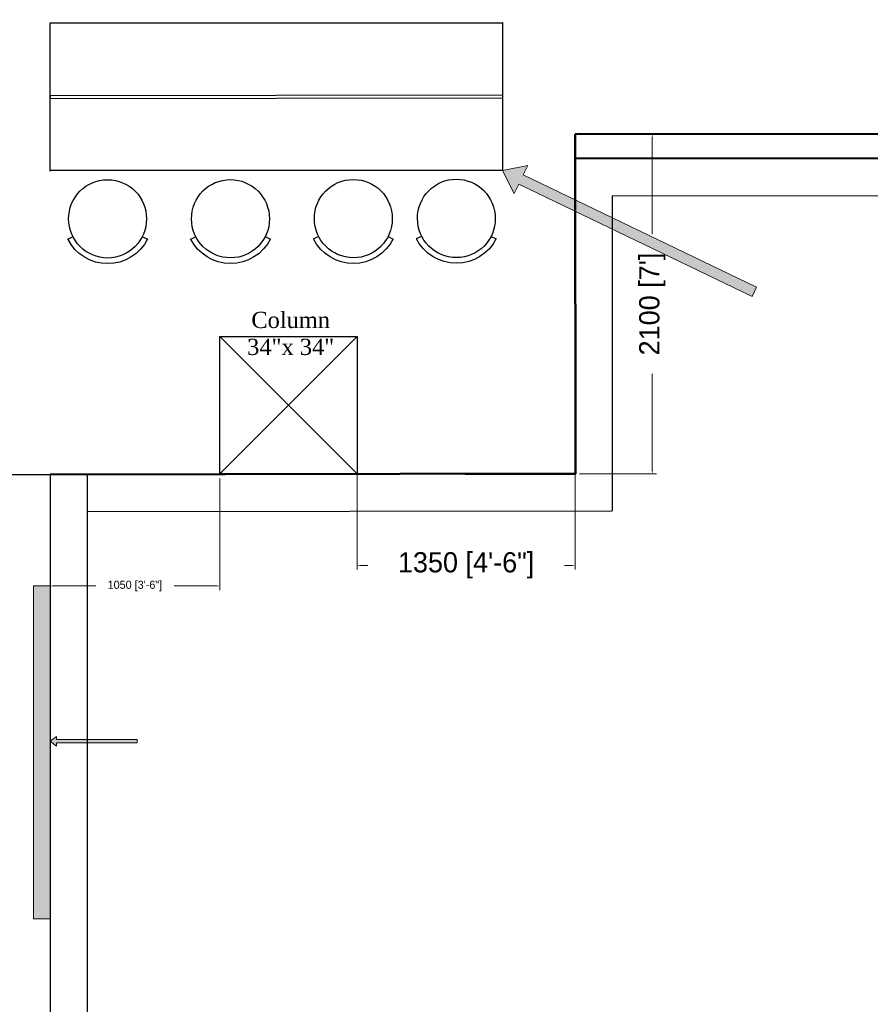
# Model space of a CAD drawing. Header units: millimetres. Extents: x 13115352 to 26511604, y 2875787 to 5794155.
# Tile 82 of 115: x 13233789 to 13239055, y 2889234 to 2895325. Entities that reach past the tile are written whole.
import ezdxf

# ---------------------------------------------------------------- set-up
doc = ezdxf.new("R2010")
doc.units = ezdxf.units.MM
doc.header["$PDMODE"] = 3
doc.layers.get('0').update_dxf_attribs({"lineweight": 0})
doc.layers.get('Defpoints').update_dxf_attribs({"lineweight": 0})
for name, color, linetype, lineweight in [('1-wall', 1, 'Continuous', 0), ('A Counter', 7, 'Continuous', 25), ('A-ANNO-DIMS-30', 7, 'Continuous', 0), ('CKD Equipments', 5, 'Continuous', 0), ('Wall New', 6, 'Continuous', 50)]:
    doc.layers.add(name, color=color, linetype=linetype, lineweight=lineweight)
doc.layers.add('CT-WALL HATCH', color=250, linetype='Continuous')
doc.layers.add('EQUI.', color=4, linetype='Continuous')
doc.styles.add('style12', font='BOOKOSI.TTF')
doc.dimstyles.new('TFS-Dim', dxfattribs={"dimtxt": 50, "dimasz": 20, "dimexe": 25, "dimexo": 25, "dimgap": 5, "dimtad": 0, "dimdec": 0, "dimzin": 0, "dimdsep": 46, "dimtxsty": 'Standard', "dimcen": 0.09, "dimclrd": 8, "dimclre": 8, "dimadec": 0, "dimazin": 0, "dimtfac": 1, "dimtdec": 0, "dimtofl": 0, "dimtmove": 0, "dimatfit": 3, "dimldrblk": 'DOT', "dimfxl": 1, "dimtolj": 1, "dimtzin": 0, "dimlwd": -1, "dimlwe": -1, "dimarcsym": 0})

# ---------------------------------------------------------------- blocks, each defined once
blk = doc.blocks.new('*D270')
at = {"layer": 'A-ANNO-DIMS-30', "color": 8, "transparency": 16777216}
for p, q in [((13237253.4, 2894616.4), (13237730.6, 2894616.4)), ((13237705.6, 2894596.4), (13237705.6, 2893998.5)), ((13237705.6, 2892536.4), (13237705.6, 2893134.3)), ((13237255.7, 2892516.4), (13237730.6, 2892516.4))]:
    blk.add_line(p, q, dxfattribs=at)
for points in [[(13237702.2, 2894596.4), (13237708.9, 2894596.4), (13237705.6, 2894616.4)], [(13237702.2, 2892536.4), (13237708.9, 2892536.4), (13237705.6, 2892516.4)]]:
    blk.add_solid(points, dxfattribs=at)
at = {"layer": 'Defpoints', "color": 0, "transparency": 16777216}
for p in [(13237228.4, 2894616.4), (13237230.7, 2892516.4), (13237705.6, 2892516.4)]:
    blk.add_point(p, dxfattribs=at)
at = {"layer": 'A-ANNO-DIMS-30', "color": 0, "transparency": 16777216, "insert": (13237705.6, 2893566.4), "char_height": 50, "attachment_point": 5, "rotation": 90}
blk.add_mtext("\\A1;{\\H2.5x;2100 [7']}", dxfattribs=at)
blk = doc.blocks.new('_Dot')
at = {"color": 0, "linetype": 'ByBlock', "lineweight": -2}
blk.add_line((-0.5, 0), (-1, 0), dxfattribs=at)
at = {"color": 0, "linetype": 'ByBlock', "lineweight": 0, "const_width": 0.5}
blk.add_lwpolyline([(-0.25, 0, 1), (0.25, 0, 1)], format="xyb", close=True, dxfattribs=at)
blk = doc.blocks.new('*D271')
at = {"layer": 'A-ANNO-DIMS-30', "color": 8, "transparency": 16777216}
for p, q in [((13237228, 2892819.2), (13237228, 2891924.7)), ((13235877.8, 2892615.9), (13235877.8, 2891924.7)), ((13235897.8, 2891949.7), (13235943.7, 2891949.7)), ((13237208, 2891949.7), (13237162.1, 2891949.7))]:
    blk.add_line(p, q, dxfattribs=at)
for points in [[(13235897.8, 2891953), (13235897.8, 2891946.3), (13235877.8, 2891949.7)], [(13237208, 2891953), (13237208, 2891946.3), (13237228, 2891949.7)]]:
    blk.add_solid(points, dxfattribs=at)
at = {"layer": 'Defpoints', "color": 0, "transparency": 16777216}
for p in [(13237228, 2892844.2), (13235877.8, 2892640.9), (13235877.8, 2891949.7)]:
    blk.add_point(p, dxfattribs=at)
at = {"layer": 'A-ANNO-DIMS-30', "color": 0, "transparency": 16777216, "insert": (13236552.9, 2891949.7), "char_height": 50, "attachment_point": 5}
blk.add_mtext('\\A1;{\\H2.5x;1350 [4\'-6"]}', dxfattribs=at)
blk = doc.blocks.new('*D267')
at = {"layer": 'A-ANNO-DIMS-30', "color": 8, "transparency": 16777216}
for p, q in [((13233977.3, 2892487.5), (13233977.3, 2891797)), ((13235027.8, 2892487.5), (13235027.8, 2891797)), ((13233997.3, 2891822), (13234260, 2891822)), ((13235007.8, 2891822), (13234745, 2891822))]:
    blk.add_line(p, q, dxfattribs=at)
for points in [[(13233997.3, 2891825.4), (13233997.3, 2891818.7), (13233977.3, 2891822)], [(13235007.8, 2891825.4), (13235007.8, 2891818.7), (13235027.8, 2891822)]]:
    blk.add_solid(points, dxfattribs=at)
at = {"layer": 'Defpoints', "color": 0, "transparency": 16777216}
for p in [(13233977.3, 2892512.5), (13235027.8, 2892512.5), (13235027.8, 2891822)]:
    blk.add_point(p, dxfattribs=at)
at = {"layer": 'A-ANNO-DIMS-30', "color": 0, "transparency": 16777216, "insert": (13234502.5, 2891822), "char_height": 50, "attachment_point": 5}
blk.add_mtext('\\A1;1050 [3\'-6"]', dxfattribs=at)

msp = doc.modelspace()

# ---------------------------------------------------------------- hatches: boundary and pattern name
at = {"layer": 'CT-WALL HATCH'}
h = msp.add_hatch(dxfattribs=at)
h.set_pattern_fill('ANSI31', color=0, scale=50)
h.set_pattern_definition([(45, (-94127.56, 1509.2), (-112.2532015, 112.2532015), [])])
h.paths.add_polyline_path([(13225482.7, 2882804.3, 0.006604), (13225451.1, 2882803.9), (13225451.1, 2881666.3), (13225482.7, 2881666.3)])
h.paths.add_polyline_path([(13227905.2, 2882806.8, 0.006603), (13227873.6, 2882807.2), (13227873.6, 2881669.2), (13227905.2, 2881669.2)])
h.paths.add_polyline_path([(13224842.1, 2896768.8), (13225225.9, 2896768.8), (13225225.9, 2896941.8), (13224842.1, 2896941.8)], flags=9)
h.paths.add_polyline_path([(13225806.6, 2898635.9), (13226105, 2898635.9), (13226105, 2898808.1), (13225806.6, 2898808.1)], flags=9)
h.paths.add_polyline_path([(13225317.6, 2896699.4), (13225616, 2896699.4), (13225616, 2896871.6), (13225317.6, 2896871.6)], flags=9)
h.paths.add_polyline_path([(13226417.9, 2896750.1), (13226597.6, 2896750.1), (13226597.6, 2896920.7), (13226417.9, 2896920.7)], flags=9)
h.paths.add_polyline_path([(13226306.8, 2897090.6), (13226940.9, 2897090.6), (13226940.9, 2897416.6), (13226306.8, 2897416.6)], flags=9)
h.paths.add_polyline_path([(13226860.6, 2896669.7), (13227404.9, 2896669.7), (13227404.9, 2897073.3), (13226860.6, 2897073.3)], flags=9)
h.paths.add_polyline_path([(13225798.3, 2896749.2), (13225977.9, 2896749.2), (13225977.9, 2896919.8), (13225798.3, 2896919.8)], flags=9)
h.paths.add_polyline_path([(13236227.4, 2892720.1), (13236820.5, 2892720.1), (13236820.5, 2893050.6), (13236227.4, 2893050.6)], flags=9)
h.paths.add_polyline_path([(13232717.7, 2898378.9), (13233142.3, 2898379), (13233142.4, 2898078.7), (13232717.8, 2898078.6)], flags=9)
h.paths.add_polyline_path([(13224842.1, 2897886.4), (13225225.9, 2897886.4), (13225225.9, 2898059.3), (13224842.1, 2898059.3)], flags=9)
h.paths.add_polyline_path([(13244812, 2896387.4), (13245730.7, 2896387.4), (13245730.7, 2896721.1), (13244812, 2896721.1)], flags=9)
h.paths.add_polyline_path([(13225322.8, 2897706.6), (13225657.2, 2897706.6), (13225657.2, 2897990.9), (13225322.8, 2897990.9)], flags=9)
h.paths.add_polyline_path([(13227350.3, 2897342.4), (13228048.9, 2897342.4), (13228048.9, 2897592.6), (13227350.3, 2897592.6)], flags=9)
h.paths.add_polyline_path([(13226513.7, 2897556.6), (13227461.2, 2897556.6), (13227461.2, 2897920.5), (13226513.7, 2897920.5)], flags=9)
h.paths.add_polyline_path([(13225036, 2898536.4), (13225419.7, 2898536.4), (13225419.7, 2898709.3), (13225036, 2898709.3)], flags=9)
h.paths.add_polyline_path([(13226410.9, 2898155.6), (13227005.4, 2898155.6), (13227005.4, 2898267.5), (13226410.9, 2898267.5)], flags=9)
h.paths.add_polyline_path([(13227087.7, 2898231), (13227548.9, 2898231), (13227548.9, 2898422.1), (13227087.7, 2898422.1)], flags=9)
h.paths.add_polyline_path([(13228126.3, 2898066.3), (13228907.5, 2898066.3), (13228907.5, 2898238.3), (13228126.3, 2898238.3)], flags=9)
h.paths.add_polyline_path([(13228099, 2898377.8), (13228375, 2898377.8), (13228375, 2898473.4), (13228099, 2898473.4)], flags=9)
h.paths.add_polyline_path([(13228513.4, 2898377.8), (13228789.4, 2898377.8), (13228789.4, 2898473.4), (13228513.4, 2898473.4)], flags=9)
h.paths.add_polyline_path([(13227399.6, 2898404.2), (13228144.6, 2898404.2), (13228144.6, 2898731.3), (13227399.6, 2898731.3)], flags=9)
h.paths.add_polyline_path([(13227518, 2896695.6), (13228113.9, 2896695.6), (13228113.9, 2897022.8), (13227518, 2897022.8)], flags=9)
h.paths.add_polyline_path([(13228419.5, 2896724.2), (13228700.6, 2896724.2), (13228700.6, 2896897.1), (13228419.5, 2896897.1)], flags=9)
h.paths.add_polyline_path([(13239431.9, 2894875.4), (13240125.8, 2894875.4), (13240125.8, 2895410.1), (13239431.9, 2895410.1)], flags=9)
h.paths.add_polyline_path([(13240574.9, 2894875.4), (13241268.8, 2894875.4), (13241268.8, 2895410.1), (13240574.9, 2895410.1)], flags=9)
h.paths.add_polyline_path([(13236521.8, 2897906.8), (13237058.6, 2897906.8), (13237058.6, 2898157.1), (13236521.8, 2898157.1)], flags=9)
h.paths.add_polyline_path([(13235834.8, 2898245), (13236249.5, 2898245), (13236249.5, 2898474.3), (13235834.8, 2898474.3)], flags=9)
h.paths.add_polyline_path([(13237016.5, 2897458.5), (13237870.9, 2897458.5), (13237870.9, 2897792.2), (13237016.5, 2897792.2)], flags=9)
h.paths.add_polyline_path([(13237899.6, 2897982.2), (13238434.9, 2897982.2), (13238434.9, 2898212.7), (13237899.6, 2898212.7)], flags=9)
h.paths.add_polyline_path([(13237615, 2898275.4), (13237951.9, 2898275.4), (13237951.9, 2898503.9), (13237615, 2898503.9)], flags=9)
h.paths.add_polyline_path([(13237232.8, 2898136.8), (13237606.7, 2898136.8), (13237606.7, 2898367.3), (13237232.8, 2898367.3)], flags=9)
h.paths.add_polyline_path([(13236124.4, 2897473), (13236959.1, 2897473), (13236959.1, 2897863.5), (13236124.4, 2897863.5)], flags=9)
h.paths.add_polyline_path([(13230757.7, 2898380.7), (13231182.3, 2898380.7), (13231182.4, 2898080.4), (13230757.8, 2898080.3)], flags=9)
h.paths.add_polyline_path([(13231247.7, 2898380.1), (13231672.3, 2898380.2), (13231672.4, 2898079.8), (13231247.8, 2898079.8)], flags=9)
h.paths.add_polyline_path([(13231737.7, 2898380.1), (13232162.3, 2898380.2), (13232162.4, 2898079.8), (13231737.8, 2898079.8)], flags=9)
h.paths.add_polyline_path([(13232227.7, 2898379.5), (13232652.3, 2898379.6), (13232652.4, 2898079.3), (13232227.8, 2898079.2)], flags=9)
h.paths.add_polyline_path([(13232337.5, 2897602), (13233333.3, 2897602), (13233333.3, 2897832.5), (13232337.5, 2897832.5)], flags=9)
h.paths.add_polyline_path([(13231418.5, 2897477.4), (13232044.6, 2897477.4), (13232044.6, 2897867.9), (13231418.5, 2897867.9)], flags=9)
h.paths.add_polyline_path([(13234150.2, 2897477.4), (13234499, 2897477.4), (13234499, 2897867.9), (13234150.2, 2897867.9)], flags=9)
h.paths.add_polyline_path([(13234022.5, 2898380.1), (13234447.1, 2898380.2), (13234447.1, 2898079.8), (13234022.5, 2898079.8)], flags=9)
h.paths.add_polyline_path([(13234512.5, 2898379.5), (13234937.1, 2898379.6), (13234937.1, 2898079.3), (13234512.5, 2898079.2)], flags=9)
h.paths.add_polyline_path([(13233412.6, 2898192.8), (13233909.8, 2898192.8), (13233909.8, 2898523.3), (13233412.6, 2898523.3)], flags=9)
h.paths.add_polyline_path([(13230253.1, 2897866), (13230853.9, 2897866), (13230853.9, 2898096.5), (13230253.1, 2898096.5)], flags=9)
h.paths.add_polyline_path([(13243466.8, 2897980.8), (13243761, 2897980.8), (13243761, 2898257.1), (13243466.8, 2898257.1)], flags=9)
h.paths.add_polyline_path([(13245967.7, 2895017), (13246172.8, 2895017), (13246172.8, 2895209.1), (13245967.7, 2895209.1)], flags=9)
h.paths.add_polyline_path([(13244046.6, 2897722), (13244341.4, 2897722), (13244341.4, 2898000), (13244046.6, 2898000)], flags=9)
h.paths.add_polyline_path([(13243466.8, 2897053.8), (13243761, 2897053.8), (13243761, 2897330.1), (13243466.8, 2897330.1)], flags=9)
h.paths.add_polyline_path([(13245414.2, 2894913.5), (13245619.3, 2894913.5), (13245619.3, 2895105.6), (13245414.2, 2895105.6)], flags=9)
h.paths.add_polyline_path([(13244046.6, 2898447), (13244341.4, 2898447), (13244341.4, 2898725), (13244046.6, 2898725)], flags=9)
h.paths.add_polyline_path([(13245752.2, 2895907.1), (13246111.4, 2895907.1), (13246111.4, 2896238.4), (13245752.2, 2896238.4)], flags=9)
h.paths.add_polyline_path([(13245901, 2897617.5), (13246350.5, 2897617.5), (13246350.5, 2897894.2), (13245901, 2897894.2)], flags=9)
h.paths.add_polyline_path([(13241921.1, 2894949.2), (13242197.7, 2894949.2), (13242197.7, 2895225.2), (13241921.1, 2895225.2)], flags=9)
h.paths.add_polyline_path([(13243996.5, 2894870.1), (13244705.6, 2894870.1), (13244705.6, 2895062.2), (13243996.5, 2895062.2)], flags=9)
h.paths.add_polyline_path([(13243408.7, 2894834.2), (13243901.3, 2894834.2), (13243901.3, 2895197.1), (13243408.7, 2895197.1)], flags=9)
h.paths.add_polyline_path([(13242474.7, 2895236.6), (13243261.6, 2895236.6), (13243261.6, 2895428.7), (13242474.7, 2895428.7)], flags=9)
h.paths.add_polyline_path([(13241874.5, 2895422.6), (13242260.2, 2895422.6), (13242260.2, 2895756.2), (13241874.5, 2895756.2)], flags=9)
h.paths.add_polyline_path([(13243943.5, 2896973.8), (13244543.5, 2896973.8), (13244543.5, 2897406.4), (13243943.5, 2897406.4)], flags=9)
h.paths.add_polyline_path([(13245796.9, 2897043.3), (13246412, 2897043.3), (13246412, 2897321.3), (13245796.9, 2897321.3)], flags=9)
h.paths.add_polyline_path([(13245905.4, 2898142.6), (13246261.1, 2898142.6), (13246261.1, 2898334.7), (13245905.4, 2898334.7)], flags=9)
h.paths.add_polyline_path([(13245886.4, 2898557.5), (13246242, 2898557.5), (13246242, 2898749.6), (13245886.4, 2898749.6)], flags=9)
h.paths.add_polyline_path([(13232194.3, 2899445), (13234893.6, 2899445), (13234893.6, 2900420.4), (13232194.3, 2900420.4)], flags=9)
h.paths.add_polyline_path([(13235133.7, 2893188.8), (13235788.1, 2893188.8), (13235788.1, 2893569.6), (13235133.7, 2893569.6)], flags=9)
h.paths.add_polyline_path([(13238146.8, 2899162.1), (13238914.1, 2899162.1), (13238914.1, 2899341.1), (13238146.8, 2899341.1)], flags=9)
h.paths.add_polyline_path([(13238495.3, 2895144.3), (13239079.9, 2895144.3), (13239079.9, 2895477.9), (13238495.3, 2895477.9)], flags=9)
h.paths.add_polyline_path([(13237907.5, 2894858.3), (13238356.8, 2894858.3), (13238356.8, 2895088.9), (13237907.5, 2895088.9)], flags=9)
h.paths.add_polyline_path([(13234135.2, 2892777.3), (13234931.1, 2892777.3), (13234931.1, 2893007.3), (13234135.2, 2893007.3)], flags=9)
h.paths.add_polyline_path([(13225989, 2883448.5), (13227182.6, 2883448.5), (13227182.6, 2883664.8), (13225989, 2883664.8)], flags=9)
h = msp.add_hatch(color=6, dxfattribs=at)
h.dxf.hatch_style = 1
h.paths.add_polyline_path([(13236906.7, 2894365), (13236934.4, 2894422.8), (13236777.3, 2894391.6), (13236851.2, 2894249.5), (13236878.9, 2894307.2), (13238323.1, 2893613.5), (13238350.9, 2893671.3)])
at = {"layer": 'CT-WALL HATCH', "true_color": 0xf26722}
h = msp.add_hatch(color=30, dxfattribs=at)
h.dxf.hatch_style = 1
h.paths.add_polyline_path([(13233977.3, 2891822), (13233873.9, 2891822), (13233873.9, 2889762.9), (13233977.3, 2889762.9)])
h.paths.add_polyline_path([(13231618.9, 2888901.1), (13230234.5, 2888901.1), (13230234.5, 2888797.7), (13230977.3, 2888797.7), (13231618.9, 2888798.6)])
h.paths.add_polyline_path([(13234080.7, 2887855), (13233977.3, 2887855), (13233977.3, 2885795.9), (13234080.7, 2885795.9)])
h.paths.add_polyline_path([(13234080.7, 2884192.3), (13233977.3, 2884192.3), (13233977.3, 2882808), (13234080.7, 2882808)])
at = {"layer": 'CT-WALL HATCH'}
h = msp.add_hatch(color=6, dxfattribs=at)
h.dxf.hatch_style = 1
h.paths.add_polyline_path([(13234017.3, 2890871.8), (13234017.3, 2890891.8), (13233977.3, 2890861.8), (13234017.3, 2890831.8), (13234017.3, 2890851.8), (13234517.3, 2890851.8), (13234517.3, 2890871.8)])

# ---------------------------------------------------------------- linework, layer by layer
at = {"color": 7, "linetype": 'Continuous', "lineweight": 30}
for p, q in [((13237228, 2894466.4), (13237228, 2892517.1)), ((13237457.6, 2894235.3), (13246700.6, 2894246.8)), ((13237457.6, 2894235.3), (13237457.6, 2892286)), ((13233977.3, 2892512.5), (13233977.3, 2881545.8)), ((13234206.9, 2892512.8), (13234206.9, 2881545.8)), ((13234206.9, 2892512.8), (13234206.9, 2892281.7)), ((13234206.9, 2892281.7), (13237457.6, 2892286))]:
    msp.add_line(p, q, dxfattribs=at)
at = {"layer": 'A Counter', "ltscale": 0.25}
msp.add_line((13233977.3, 2895305.8), (13236777.3, 2895305.8), dxfattribs=at)
at = {"layer": 'A Counter', "linetype": 'Continuous', "lineweight": 25}
for p, q in [((13233977.3, 2894856.6), (13236777.3, 2894859.4)), ((13234118.6, 2893981.9), (13234085.6, 2893966)), ((13234549.1, 2893982.8), (13234582.2, 2893967.1)), ((13234879.2, 2893982), (13234846.2, 2893966.2)), ((13235309.7, 2893982.9), (13235342.8, 2893967.2)), ((13235639.8, 2893983.6), (13235606.8, 2893967.7)), ((13236070.3, 2893983), (13236101.9, 2893967.3)), ((13236277.7, 2893984.9), (13236244.7, 2893969)), ((13236708.2, 2893984.3), (13236739.8, 2893968.6))]:
    msp.add_line(p, q, dxfattribs=at)
for points in [[(13233977.3, 2894388.7), (13233977.3, 2895305.8), (13236777.3, 2895308.6), (13236777.3, 2894391.6), (13233977.3, 2894393)], [(13233977.3, 2894856.6), (13233977.3, 2894837.9), (13236777.3, 2894840.8)], [(13234580.7, 2893968.5), (13234562.1, 2893935.4), (13234537.8, 2893905.3), (13234510.6, 2893879.4), (13234479, 2893857.8), (13234446.1, 2893839), (13234410.2, 2893826.1), (13234372.9, 2893818.8), (13234334.2, 2893815.9), (13234295.4, 2893818.6), (13234258.1, 2893825.7), (13234222.2, 2893838.6), (13234189.2, 2893857.2), (13234157.5, 2893878.6), (13234130.2, 2893904.4), (13234107.2, 2893934.5), (13234087, 2893968.9)], [(13235341.3, 2893970), (13235322.7, 2893935.6), (13235298.4, 2893906.8), (13235271.2, 2893879.5), (13235239.7, 2893857.9), (13235206.7, 2893840.6), (13235170.8, 2893827.6), (13235133.5, 2893818.9), (13235094.8, 2893816), (13235056, 2893818.8), (13235018.7, 2893827.3), (13234982.8, 2893840.1), (13234949.8, 2893857.3), (13234918.1, 2893880.2), (13234890.8, 2893906), (13234866.4, 2893936.1), (13234847.6, 2893969)], [(13236101.9, 2893970.2), (13236081.9, 2893937.1), (13236059, 2893906.9), (13236031.8, 2893881), (13236000.3, 2893858), (13235967.3, 2893840.7), (13235931.4, 2893827.7), (13235894.1, 2893819.1), (13235855.4, 2893817.5), (13235816.6, 2893818.9), (13235779.3, 2893827.4), (13235743.4, 2893840.3), (13235710.4, 2893857.4), (13235678.7, 2893880.3), (13235651.4, 2893906.1), (13235627, 2893936.2), (13235608.2, 2893969.2)], [(13236739.8, 2893971.5), (13236719.8, 2893938.4), (13236696.9, 2893908.2), (13236669.7, 2893882.4), (13236638.1, 2893859.3), (13236605.2, 2893842), (13236569.3, 2893829.1), (13236532, 2893820.4), (13236493.3, 2893818.8), (13236454.5, 2893820.2), (13236417.2, 2893828.7), (13236381.3, 2893841.6), (13236348.3, 2893858.7), (13236316.6, 2893881.6), (13236289.3, 2893907.4), (13236264.9, 2893937.5), (13236246.1, 2893970.5)], [(13229977.3, 2888803.5), (13229977.3, 2889261.3), (13233519.5, 2889259.2), (13233519.5, 2892511), (13233977.3, 2892512.5)]]:
    msp.add_lwpolyline(points, dxfattribs=at)
for points in [[(13234333.1, 2894334.9), (13234357.5, 2894335), (13234381.9, 2894330.7), (13234404.9, 2894325), (13234426.4, 2894316.5), (13234448, 2894306.5), (13234468.1, 2894295), (13234486.8, 2894280.7), (13234504, 2894265), (13234519.9, 2894247.8), (13234532.8, 2894229.1), (13234545.8, 2894208.1), (13234555.9, 2894186.6), (13234564.5, 2894165.1), (13234570.3, 2894142.1), (13234573.2, 2894117.7), (13234574.7, 2894093.3), (13234573.3, 2894068.9), (13234570.5, 2894044.5), (13234564.8, 2894021.6), (13234556.3, 2893998.6), (13234546.3, 2893977), (13234533.4, 2893958.3), (13234520.5, 2893939.7), (13234504.7, 2893922.4), (13234487.6, 2893906.6), (13234468.9, 2893892.2), (13234448.9, 2893880.7), (13234428.8, 2893870.6), (13234405.9, 2893861.9), (13234382.9, 2893856.1), (13234358.5, 2893851.8), (13234334.1, 2893850.3), (13234309.7, 2893851.7), (13234285.3, 2893855.9), (13234262.3, 2893861.6), (13234240.8, 2893870.2), (13234219.2, 2893880.2), (13234199.1, 2893891.6), (13234180.4, 2893906), (13234163.2, 2893921.7), (13234147.4, 2893938.9), (13234134.4, 2893957.5), (13234121.5, 2893977.6), (13234111.4, 2893997.7), (13234104.2, 2894020.6), (13234096.9, 2894043.6), (13234094, 2894067.9), (13234092.5, 2894092.3), (13234093.9, 2894116.7), (13234096.7, 2894141.1), (13234102.4, 2894164.1), (13234111, 2894187.1), (13234121, 2894207.2), (13234133.9, 2894228.3), (13234146.7, 2894247), (13234162.5, 2894264.3), (13234179.7, 2894280.1), (13234198.3, 2894294.5), (13234218.4, 2894306), (13234239.9, 2894316.1), (13234261.4, 2894324.7), (13234284.3, 2894330.5), (13234308.7, 2894334.9)], [(13235093.7, 2894336.5), (13235118.1, 2894335.1), (13235142.5, 2894330.8), (13235165.5, 2894325.2), (13235187, 2894316.6), (13235208.6, 2894306.6), (13235228.7, 2894295.1), (13235247.4, 2894280.8), (13235264.7, 2894265.1), (13235280.5, 2894247.9), (13235293.4, 2894229.3), (13235306.4, 2894208.2), (13235316.5, 2894188.1), (13235323.7, 2894165.2), (13235330.9, 2894142.2), (13235333.8, 2894117.8), (13235335.3, 2894093.4), (13235333.9, 2894069.1), (13235331.1, 2894044.6), (13235325.4, 2894021.7), (13235316.9, 2894000.1), (13235306.9, 2893978.6), (13235294, 2893958.5), (13235281.1, 2893939.8), (13235265.4, 2893922.5), (13235248.2, 2893906.7), (13235229.5, 2893892.3), (13235209.5, 2893880.8), (13235188, 2893870.7), (13235166.5, 2893862.1), (13235143.5, 2893856.3), (13235119.1, 2893853.3), (13235094.7, 2893851.9), (13235070.3, 2893853.2), (13235045.9, 2893856.1), (13235022.9, 2893861.8), (13235001.4, 2893870.3), (13234979.9, 2893880.3), (13234959.7, 2893893.2), (13234941.1, 2893906.1), (13234923.8, 2893921.8), (13234908, 2893939), (13234895, 2893957.6), (13234882.1, 2893977.7), (13234872, 2893999.2), (13234863.3, 2894020.7), (13234857.5, 2894043.7), (13234854.6, 2894068.1), (13234853.1, 2894092.5), (13234854.5, 2894118.3), (13234857.3, 2894141.3), (13234863, 2894165.7), (13234871.6, 2894187.2), (13234881.6, 2894208.8), (13234894.5, 2894229.9), (13234907.3, 2894248.6), (13234923.1, 2894265.8), (13234940.3, 2894280.2), (13234958.9, 2894294.6), (13234979, 2894306.1), (13234999, 2894317.6), (13235022, 2894324.9), (13235044.9, 2894330.6), (13235069.3, 2894335)], [(13235854.3, 2894336.6), (13235878.7, 2894335.2), (13235903.1, 2894332.4), (13235926.1, 2894325.3), (13235947.7, 2894318.1), (13235969.2, 2894308.1), (13235989.3, 2894295.3), (13236008, 2894282.4), (13236025.3, 2894266.6), (13236041.1, 2894249.5), (13236054, 2894230.8), (13236067, 2894209.8), (13236077.1, 2894188.3), (13236084.3, 2894166.7), (13236091.5, 2894142.4), (13236094.4, 2894119.4), (13236095.9, 2894093.6), (13236094.5, 2894069.2), (13236091.7, 2894044.8), (13236084.6, 2894021.8), (13236077.5, 2894000.3), (13236067.5, 2893978.7), (13236054.6, 2893958.6), (13236041.7, 2893939.9), (13236026, 2893922.7), (13236008.8, 2893906.8), (13235990.1, 2893893.9), (13235970.1, 2893880.9), (13235948.6, 2893870.8), (13235927.1, 2893863.6), (13235904.1, 2893856.4), (13235879.7, 2893853.5), (13235855.3, 2893852), (13235830.9, 2893853.4), (13235806.5, 2893857.6), (13235783.5, 2893863.3), (13235760.6, 2893870.4), (13235740.5, 2893881.9), (13235720.3, 2893893.3), (13235701.7, 2893907.6), (13235684.4, 2893923.4), (13235668.6, 2893940.6), (13235654.2, 2893959.2), (13235642.7, 2893977.8), (13235632.6, 2893999.3), (13235623.9, 2894022.3), (13235618.1, 2894045.2), (13235615.2, 2894069.6), (13235613.7, 2894094), (13235615.1, 2894118.4), (13235617.9, 2894142.8), (13235623.6, 2894165.8), (13235632.2, 2894187.3), (13235642.2, 2894208.9), (13235653.6, 2894230), (13235667.9, 2894248.7), (13235683.7, 2894265.9), (13235700.9, 2894281.8), (13235719.5, 2894294.7), (13235739.6, 2894307.7), (13235759.7, 2894317.8), (13235782.6, 2894326.4), (13235805.5, 2894332.2), (13235829.9, 2894335.1)], [(13236492.2, 2894337.9), (13236516.6, 2894336.5), (13236541, 2894333.7), (13236564, 2894326.6), (13236585.5, 2894319.5), (13236607.1, 2894309.5), (13236627.2, 2894296.6), (13236645.9, 2894283.7), (13236663.1, 2894267.9), (13236679, 2894250.8), (13236691.9, 2894232.1), (13236704.9, 2894211.1), (13236715, 2894189.6), (13236722.2, 2894168), (13236729.4, 2894143.7), (13236732.3, 2894120.7), (13236733.8, 2894094.9), (13236732.4, 2894070.5), (13236729.6, 2894046.1), (13236722.5, 2894023.1), (13236715.3, 2894001.6), (13236705.3, 2893980), (13236692.5, 2893959.9), (13236679.6, 2893941.2), (13236663.8, 2893924), (13236646.7, 2893908.1), (13236628, 2893895.2), (13236608, 2893882.2), (13236586.5, 2893872.1), (13236564.9, 2893864.9), (13236542, 2893857.7), (13236517.6, 2893854.8), (13236493.2, 2893853.3), (13236468.8, 2893854.7), (13236444.4, 2893858.9), (13236421.4, 2893864.6), (13236398.5, 2893871.8), (13236378.3, 2893883.2), (13236358.2, 2893894.6), (13236339.5, 2893908.9), (13236322.3, 2893924.7), (13236306.5, 2893941.9), (13236292.1, 2893960.5), (13236280.6, 2893979.1), (13236270.5, 2894000.7), (13236261.8, 2894023.6), (13236256, 2894046.5), (13236253.1, 2894070.9), (13236251.6, 2894095.3), (13236253, 2894119.7), (13236255.8, 2894144.1), (13236261.5, 2894167.1), (13236270.1, 2894188.6), (13236280.1, 2894210.2), (13236291.5, 2894231.3), (13236305.8, 2894250), (13236321.6, 2894267.2), (13236338.8, 2894283.1), (13236357.4, 2894296), (13236377.5, 2894309), (13236397.5, 2894319.1), (13236420.5, 2894327.7), (13236443.4, 2894333.5), (13236467.8, 2894336.4)]]:
    msp.add_lwpolyline(points, close=True, dxfattribs=at)
at = {"layer": 'CKD Equipments'}
for p, q in [((13236934.4, 2894422.8), (13236777.3, 2894391.6)), ((13236851.2, 2894249.5), (13236777.3, 2894391.6)), ((13236906.7, 2894365), (13236934.4, 2894422.8)), ((13238350.9, 2893671.3), (13236906.7, 2894365)), ((13236878.9, 2894307.2), (13236851.2, 2894249.5)), ((13236878.9, 2894307.2), (13238323.1, 2893613.5)), ((13238323.1, 2893613.5), (13238350.9, 2893671.3)), ((13234017.3, 2890891.8), (13233977.3, 2890861.8)), ((13234017.3, 2890831.8), (13233977.3, 2890861.8)), ((13234017.3, 2890871.8), (13234017.3, 2890891.8)), ((13234517.3, 2890871.8), (13234017.3, 2890871.8)), ((13234017.3, 2890851.8), (13234517.3, 2890851.8)), ((13234017.3, 2890851.8), (13234017.3, 2890831.8)), ((13234517.3, 2890851.8), (13234517.3, 2890871.8))]:
    msp.add_line(p, q, dxfattribs=at)
msp.add_lwpolyline([(13233977.3, 2891822), (13233977.3, 2889762.9), (13233873.9, 2889762.9), (13233873.9, 2891822)], close=True, dxfattribs=at)
at = {"layer": 'EQUI.'}
for p, q in [((13235877.8, 2893364.9), (13235027.8, 2892514.9)), ((13235027.8, 2893364.9), (13235877.8, 2892514.9))]:
    msp.add_line(p, q, dxfattribs=at)
msp.add_lwpolyline([(13235027.8, 2893364.9), (13235877.8, 2893364.9), (13235877.8, 2892514.9), (13235027.8, 2892514.9)], close=True, dxfattribs=at)
at = {"layer": 'Wall New'}
for p, q in [((13237228, 2894616.4), (13246470.9, 2894627.9)), ((13237228, 2894466.4), (13246470.9, 2894477.9)), ((13233977.3, 2892512.5), (13237228, 2892517.1))]:
    msp.add_line(p, q, dxfattribs=at)
msp.add_lwpolyline([(13236547.2, 2892516.4), (13237230.7, 2892516.4), (13237228.4, 2894616.4)], dxfattribs=at)

# ---------------------------------------------------------------- texts
at = {"layer": '1-wall', "insert": (13235466.9, 2893383.7), "char_height": 100, "width": 1643.166, "attachment_point": 5, "style": 'style12'}
msp.add_mtext('\\pxqc;Column\\P34"x 34"', dxfattribs=at)

# ---------------------------------------------------------------- dimensions: what is measured, and where the dimension line sits
at = {"layer": 'A-ANNO-DIMS-30'}
dim = msp.add_linear_dim(base=(13237705.6, 2892516.4), p1=(13237228.4, 2894616.4), p2=(13237230.7, 2892516.4), angle=90, text='{\\H2.5x;<>}', dimstyle='TFS-Dim', dxfattribs=at)
dim.commit()
dim.dimension.update_dxf_attribs({"geometry": '*D270', "text_midpoint": (13237705.6, 2893566.4)})
dim = msp.add_linear_dim(base=(13235877.8, 2891949.7), p1=(13237228, 2892844.2), p2=(13235877.8, 2892640.9), text='{\\H2.5x;<>}', dimstyle='TFS-Dim', dxfattribs=at)
dim.commit()
dim.dimension.update_dxf_attribs({"geometry": '*D271', "text_midpoint": (13236552.9, 2891949.7)})
dim = msp.add_linear_dim(base=(13235027.7628, 2891822.0183), p1=(13233977.279, 2892512.4596), p2=(13235027.7628, 2892512.4596), dimstyle='TFS-Dim', dxfattribs=at)
dim.commit()
dim.dimension.update_dxf_attribs({"geometry": '*D267', "text_midpoint": (13234502.5209, 2891822.0183)})

doc.saveas('drawing.dxf')
